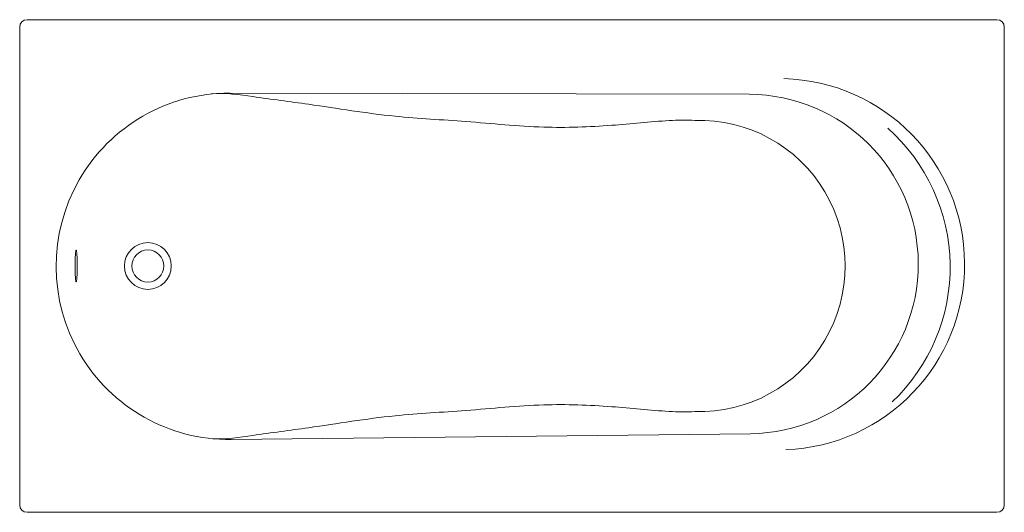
# Model space of a CAD drawing. Extents: x 0 to 1.6, y -0.4 to 0.4.
import ezdxf

# ---------------------------------------------------------------- set-up
doc = ezdxf.new("R2010")
doc.units = 0
doc.header["$LTSCALE"] = 50
doc.header["$MEASUREMENT"] = 0
doc.layers.add('BLOCKS', color=3, linetype='Continuous')

msp = doc.modelspace()

# ---------------------------------------------------------------- linework, layer by layer
at = {"layer": 'BLOCKS', "lineweight": 0}
for p, q in [((0, 0.388), (0, -0.388)), ((0.012, 0.4), (1.588, 0.4)), ((1.6, 0.388), (1.6, -0.388)), ((0.3413, 0.2809), (1.1853, 0.2788)), ((1.1877, -0.2724), (0.3438, -0.2819)), ((0.012, -0.4), (1.588, -0.4))]:
    msp.add_line(p, q, dxfattribs=at)
for radius in [0.038, 0.026]:
    msp.add_circle((0.2083, 0), radius, dxfattribs=at)
for centre, radius, start, end in [((0.012, 0.388), 0.012, 90, 180), ((1.588, 0.388), 0.012, 0, 90), ((1.2341, 0.003), 0.3014, 272.0425, 88.5678), ((0.3406, -0.0005), 0.2814, 89.8574, 270.6457), ((1.1846, 0.0032), 0.2756, 270.6457, 89.8574), ((1.1049, 0), 0.2365, 268.1326, 91.8674), ((1.2105, -0.0018), 0.3015, 313.4167, 48.45), ((0.012, -0.388), 0.012, 180, 270), ((1.588, -0.388), 0.012, 270, 0)]:
    msp.add_arc(centre, radius, start, end, dxfattribs=at)
msp.add_ellipse((0.0918, 0), major_axis=(0, 0.0258), ratio=0.068697, dxfattribs=at)
for points in [[(0.311, 0.2794), (0.3354, 0.2817), (0.3876, 0.2734), (0.486, 0.2611), (0.601, 0.2416), (0.7289, 0.2356), (0.846, 0.2229), (0.9567, 0.2268), (1.0379, 0.2359), (1.0834, 0.2373), (1.0972, 0.2364)], [(0.3138, -0.2805), (0.3354, -0.2817), (0.3876, -0.2734), (0.486, -0.2611), (0.601, -0.2416), (0.7289, -0.2356), (0.846, -0.2229), (0.9567, -0.2268), (1.0379, -0.2359), (1.0834, -0.2373), (1.0972, -0.2364)]]:
    msp.add_open_spline(points, degree=3, knots=[99.033203, 99.033203, 99.033203, 99.033203, 164.068533, 255.733918, 397.523178, 513.040958, 639.767744, 750.542088, 844.119279, 885.647362, 885.647362, 885.647362, 885.647362], dxfattribs=at)

doc.saveas('drawing.dxf')
